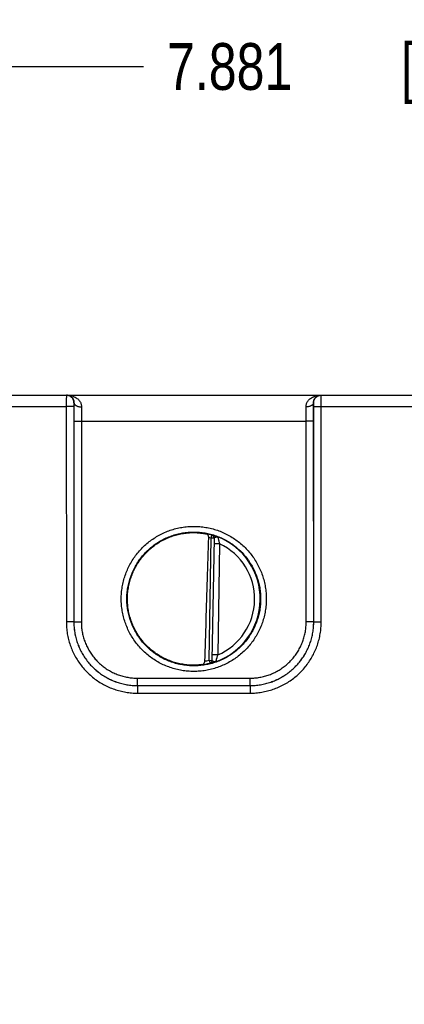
# Model space of a CAD drawing. Header units: inches. Extents: x 0 to 34, y 0 to 22.
# Tile 47 of 83: x 23.9 to 24.9, y 6.3 to 9. Entities that reach past the tile are written whole.
import ezdxf

# ---------------------------------------------------------------- set-up
doc = ezdxf.new("R2010")
doc.units = ezdxf.units.IN
doc.header["$LTSCALE"] = 1.87
doc.header["$MEASUREMENT"] = 0
doc.layers.get('0').update_dxf_attribs({"linetype": 'CONTINUOUS'})
doc.layers.add('DIMENSIONS', color=7, linetype='CONTINUOUS')
doc.styles.get("Standard").update_dxf_attribs({"font": 'txt', "width": 0.8})
doc.dimstyles.new('DIMSTYLE_1', dxfattribs={"dimtxt": 0.125, "dimasz": 0.18, "dimexe": 0.18, "dimexo": 0.0625, "dimgap": 0.09, "dimtad": 0, "dimtih": 1, "dimtoh": 1, "dimdec": 3, "dimzin": 4, "dimdsep": 46, "dimtxsty": 'STANDARD', "dimblk": '_FILLED', "dimblk1": '_FILLED', "dimblk2": '_FILLED', "dimcen": 0.09, "dimadec": 0, "dimazin": 0, "dimtp": 0.01, "dimtm": 0.01, "dimtfac": 1, "dimtdec": 3, "dimtofl": 0, "dimtmove": 0, "dimatfit": 3, "dimldrblk": '_FILLED', "dimfxl": 1, "dimtolj": 1, "dimtzin": 4, "dimarcsym": 0})

# ---------------------------------------------------------------- blocks, each defined once
blk = doc.blocks.new('_FILLED')
at = {"color": 0, "linetype": 'BYBLOCK'}
blk.add_solid([(0, 0), (-1, 0.174), (-1, -0.174)], dxfattribs=at)
blk = doc.blocks.new('*D23')
at = {"layer": 'DIMENSIONS', "color": 2, "linetype": 'CONTINUOUS'}
for p, q in [((20.9508, 6.976), (20.9508, 8.9558)), ((28.8315, 6.3265), (28.8315, 8.9558)), ((20.9508, 8.8308), (24.2245, 8.8308)), ((28.8315, 8.8308), (25.7745, 8.8308))]:
    blk.add_line(p, q, dxfattribs=at)
at = {"layer": 'DIMENSIONS', "color": 2, "linetype": 'CONTINUOUS', "xscale": 0.18, "yscale": 0.18, "zscale": 0.18, "rotation": 180}
blk.add_blockref('_FILLED', (20.9508, 8.8308), dxfattribs=at)
at = {"layer": 'DIMENSIONS', "color": 2, "linetype": 'CONTINUOUS', "xscale": 0.18, "yscale": 0.18, "zscale": 0.18}
blk.add_blockref('_FILLED', (28.8315, 8.8308), dxfattribs=at)
at = {"layer": 'DIMENSIONS', "color": 2, "linetype": 'CONTINUOUS', "width": 0.8}
for s, p in [('7.881', (24.287, 8.7683)), ('[', (24.912, 8.7683)), ('200.17', (25.012, 8.7683)), (']', (25.612, 8.7683))]:
    blk.add_text(s, height=0.125, dxfattribs=at).set_placement(p)

msp = doc.modelspace()

# ---------------------------------------------------------------- linework, layer by layer
at = {"color": 7, "linetype": 'CONTINUOUS'}
for p, q in [((20.9984, 7.953), (28.7725, 7.953)), ((23.769, 7.9227), (24.018, 7.9227)), ((24.018, 7.9227), (24.0181, 7.3474)), ((24.038, 7.9229), (24.0381, 7.3475)), ((24.0385, 7.933), (24.0382, 7.933)), ((24.6788, 7.933), (24.6785, 7.933)), ((24.6789, 7.3475), (24.679, 7.9229)), ((24.6989, 7.3474), (24.699, 7.9227)), ((24.699, 7.9227), (24.948, 7.9227)), ((24.0383, 7.8837), (24.0382, 7.3476)), ((24.0582, 7.8836), (24.0582, 7.3474)), ((24.0582, 7.8836), (24.6587, 7.8836)), ((24.6588, 7.3474), (24.6587, 7.8836)), ((24.6788, 7.3476), (24.6787, 7.8837)), ((24.4049, 7.5713), (24.4071, 7.5789)), ((24.4071, 7.5789), (24.4071, 7.5793)), ((24.3993, 7.2451), (24.4049, 7.5713)), ((24.4128, 7.5712), (24.4049, 7.5713)), ((24.4128, 7.5715), (24.4071, 7.2446)), ((24.4276, 7.5561), (24.4126, 7.5564)), ((24.4276, 7.5561), (24.4224, 7.2595)), ((24.0381, 7.3475), (24.0382, 7.3476)), ((24.6789, 7.3475), (24.6788, 7.3476)), ((24.4224, 7.2595), (24.4074, 7.2597)), ((24.3993, 7.2451), (24.4071, 7.2449)), ((24.3993, 7.2451), (24.4012, 7.2374)), ((24.4011, 7.2371), (24.4012, 7.2374)), ((24.2081, 7.1776), (24.2081, 7.1974)), ((24.2081, 7.1974), (24.5089, 7.1974)), ((24.5089, 7.1776), (24.5089, 7.1974)), ((24.2081, 7.1776), (24.2081, 7.1776)), ((24.2081, 7.1776), (24.2081, 7.1574)), ((24.2081, 7.1776), (24.5089, 7.1776)), ((24.2081, 7.1776), (24.5089, 7.1776)), ((24.2081, 7.1574), (24.5089, 7.1574)), ((24.5089, 7.1776), (24.5089, 7.1574)), ((24.5089, 7.1776), (24.5089, 7.1776))]:
    msp.add_line(p, q, dxfattribs=at)
for radius, start, end in [(0.1768, 74.0306, 78.9352), (0.1689, 74.0306, 76.3334), (0.1776, 289.2016, 68.7985), (0.1626, 293.1447, 64.8553), (0.1768, 277.0061, 283.9694), (0.1689, 280.096, 283.9695)]:
    msp.add_arc((24.3585, 7.409), radius, start, end, dxfattribs=at)
for points, knots in [([(24.0182, 7.953), (24.0181, 7.953), (24.0182, 7.9524), (24.0181, 7.9518), (24.0181, 7.9505), (24.0181, 7.9488), (24.0181, 7.9465), (24.018, 7.9439), (24.018, 7.941), (24.018, 7.9377), (24.018, 7.9342), (24.018, 7.9305), (24.018, 7.9266), (24.018, 7.924), (24.018, 7.9227)], [0, 0, 0, 0, 0.008623, 0.034252, 0.076463, 0.134529, 0.207438, 0.293936, 0.39251, 0.501421, 0.618712, 0.742318, 0.870126, 1, 1, 1, 1]), ([(24.0382, 7.933), (24.0382, 7.9339), (24.038, 7.9358), (24.0374, 7.9386), (24.0364, 7.9413), (24.0351, 7.9438), (24.0333, 7.9461), (24.0313, 7.9481), (24.029, 7.9498), (24.0265, 7.9512), (24.0238, 7.9522), (24.021, 7.9528), (24.0191, 7.953), (24.0182, 7.953)], [0, 0, 0, 0, 0.090915, 0.181829, 0.272743, 0.363656, 0.454567, 0.545477, 0.636384, 0.72729, 0.818194, 0.909097, 1, 1, 1, 1]), ([(24.0198, 7.953), (24.0221, 7.953), (24.0266, 7.9526), (24.0331, 7.9513), (24.039, 7.9491), (24.0441, 7.9463), (24.0484, 7.9431), (24.0519, 7.9396), (24.0545, 7.936), (24.0565, 7.9324), (24.0577, 7.9288), (24.0584, 7.9253), (24.0585, 7.923), (24.0585, 7.9218)], [0, 0, 0, 0, 0.124396, 0.245325, 0.359917, 0.466203, 0.563498, 0.652016, 0.732576, 0.806331, 0.874577, 0.938635, 1, 1, 1, 1]), ([(24.0198, 7.953), (24.0212, 7.953), (24.024, 7.9526), (24.0277, 7.9513), (24.0308, 7.9494), (24.0333, 7.9471), (24.0353, 7.9445), (24.0368, 7.9418), (24.0379, 7.9389), (24.0384, 7.9359), (24.0385, 7.9339), (24.0385, 7.933)], [0, 0, 0, 0, 0.140346, 0.267239, 0.384951, 0.496147, 0.602609, 0.705566, 0.80585, 0.903956, 1, 1, 1, 1]), ([(24.6585, 7.9218), (24.6584, 7.923), (24.6586, 7.9253), (24.6593, 7.9288), (24.6605, 7.9324), (24.6624, 7.936), (24.6651, 7.9396), (24.6685, 7.9431), (24.6728, 7.9463), (24.678, 7.9491), (24.6839, 7.9513), (24.6904, 7.9526), (24.6949, 7.953), (24.6972, 7.953)], [0, 0, 0, 0, 0.061366, 0.125423, 0.193669, 0.267423, 0.347984, 0.436502, 0.533797, 0.640083, 0.754675, 0.875604, 1, 1, 1, 1]), ([(24.6785, 7.933), (24.6784, 7.9339), (24.6785, 7.9359), (24.6791, 7.9389), (24.6801, 7.9418), (24.6816, 7.9445), (24.6837, 7.9471), (24.6862, 7.9494), (24.6893, 7.9513), (24.693, 7.9526), (24.6957, 7.953), (24.6972, 7.953)], [0, 0, 0, 0, 0.096045, 0.19415, 0.294435, 0.397391, 0.503854, 0.61505, 0.732762, 0.859655, 1, 1, 1, 1]), ([(24.6788, 7.933), (24.6788, 7.9339), (24.6789, 7.9358), (24.6795, 7.9386), (24.6805, 7.9413), (24.6819, 7.9438), (24.6836, 7.9461), (24.6857, 7.9481), (24.688, 7.9498), (24.6905, 7.9512), (24.6931, 7.9522), (24.6959, 7.9528), (24.6978, 7.953), (24.6988, 7.953)], [0, 0, 0, 0, 0.090915, 0.181829, 0.272743, 0.363656, 0.454567, 0.545477, 0.636384, 0.72729, 0.818194, 0.909097, 1, 1, 1, 1]), ([(24.699, 7.9227), (24.699, 7.924), (24.699, 7.9266), (24.699, 7.9305), (24.699, 7.9342), (24.699, 7.9377), (24.6989, 7.941), (24.6989, 7.9439), (24.6989, 7.9465), (24.6989, 7.9488), (24.6988, 7.9505), (24.6989, 7.9518), (24.6987, 7.9524), (24.6989, 7.953), (24.6988, 7.953)], [0, 0, 0, 0, 0.129874, 0.257682, 0.381288, 0.498579, 0.60749, 0.706064, 0.792562, 0.865471, 0.923537, 0.965748, 0.991377, 1, 1, 1, 1]), ([(24.038, 7.9229), (24.0379, 7.9228), (24.0376, 7.9229), (24.037, 7.9228), (24.036, 7.9228), (24.0346, 7.9228), (24.0329, 7.9228), (24.0309, 7.9227), (24.0286, 7.9227), (24.0262, 7.9227), (24.0235, 7.9227), (24.0208, 7.9227), (24.0189, 7.9227), (24.018, 7.9227)], [0, 0, 0, 0, 0.01247, 0.04456, 0.095661, 0.164761, 0.250486, 0.35113, 0.46469, 0.588906, 0.721305, 0.859251, 1, 1, 1, 1]), ([(24.0382, 7.933), (24.0381, 7.933), (24.0382, 7.9327), (24.0381, 7.9324), (24.0381, 7.9318), (24.0381, 7.931), (24.038, 7.9299), (24.038, 7.9287), (24.038, 7.9274), (24.038, 7.9259), (24.038, 7.9244), (24.038, 7.9234), (24.038, 7.9229)], [0, 0, 0, 0, 0.012406, 0.049086, 0.1095, 0.191804, 0.294163, 0.413997, 0.548158, 0.693514, 0.845745, 1, 1, 1, 1]), ([(24.0385, 7.933), (24.0385, 7.9305), (24.0384, 7.9254), (24.0384, 7.9176), (24.0383, 7.9094), (24.0383, 7.901), (24.0383, 7.8924), (24.0383, 7.8866), (24.0383, 7.8837)], [0, 0, 0, 0, 0.150978, 0.310694, 0.477358, 0.649059, 0.823896, 1, 1, 1, 1]), ([(24.0385, 7.933), (24.0385, 7.9324), (24.0387, 7.9313), (24.0394, 7.9298), (24.0404, 7.9283), (24.0418, 7.9269), (24.0435, 7.9257), (24.0455, 7.9246), (24.0478, 7.9236), (24.0503, 7.9229), (24.0529, 7.9223), (24.0557, 7.9219), (24.0576, 7.9219), (24.0585, 7.9218)], [0, 0, 0, 0, 0.063894, 0.130875, 0.203052, 0.281753, 0.367551, 0.46039, 0.559721, 0.664629, 0.773921, 0.886214, 1, 1, 1, 1]), ([(24.0585, 7.9218), (24.0585, 7.9199), (24.0584, 7.9159), (24.0584, 7.9098), (24.0583, 7.9035), (24.0583, 7.897), (24.0583, 7.8903), (24.0582, 7.8858), (24.0582, 7.8836)], [0, 0, 0, 0, 0.151626, 0.311331, 0.477614, 0.648911, 0.823589, 1, 1, 1, 1]), ([(24.6785, 7.933), (24.6784, 7.9324), (24.6783, 7.9313), (24.6776, 7.9298), (24.6766, 7.9283), (24.6752, 7.9269), (24.6734, 7.9257), (24.6714, 7.9246), (24.6692, 7.9236), (24.6667, 7.9229), (24.664, 7.9223), (24.6613, 7.9219), (24.6594, 7.9219), (24.6585, 7.9218)], [0, 0, 0, 0, 0.063895, 0.130877, 0.203056, 0.281758, 0.367557, 0.460395, 0.559727, 0.664634, 0.773925, 0.886216, 1, 1, 1, 1]), ([(24.6587, 7.8836), (24.6587, 7.8858), (24.6587, 7.8903), (24.6587, 7.897), (24.6587, 7.9035), (24.6586, 7.9098), (24.6585, 7.9159), (24.6585, 7.9199), (24.6585, 7.9218)], [0, 0, 0, 0, 0.176405, 0.351079, 0.522375, 0.688662, 0.848373, 1, 1, 1, 1]), ([(24.6787, 7.8837), (24.6787, 7.8866), (24.6787, 7.8924), (24.6787, 7.901), (24.6787, 7.9094), (24.6786, 7.9176), (24.6785, 7.9254), (24.6785, 7.9305), (24.6785, 7.933)], [0, 0, 0, 0, 0.176105, 0.350943, 0.522641, 0.689303, 0.849018, 1, 1, 1, 1]), ([(24.679, 7.9229), (24.679, 7.9234), (24.679, 7.9244), (24.679, 7.9259), (24.679, 7.9274), (24.6789, 7.9287), (24.6789, 7.9299), (24.6789, 7.931), (24.6789, 7.9318), (24.6789, 7.9324), (24.6788, 7.9327), (24.6788, 7.933), (24.6788, 7.933)], [0, 0, 0, 0, 0.154255, 0.306486, 0.451842, 0.586003, 0.705837, 0.808196, 0.8905, 0.950914, 0.987594, 1, 1, 1, 1]), ([(24.679, 7.9229), (24.6791, 7.9228), (24.6794, 7.9229), (24.68, 7.9228), (24.681, 7.9228), (24.6824, 7.9228), (24.6841, 7.9228), (24.6861, 7.9227), (24.6883, 7.9227), (24.6908, 7.9227), (24.6934, 7.9227), (24.6962, 7.9227), (24.698, 7.9227), (24.699, 7.9227)], [0, 0, 0, 0, 0.01247, 0.04456, 0.095661, 0.164761, 0.250486, 0.35113, 0.46469, 0.588906, 0.721305, 0.859251, 1, 1, 1, 1]), ([(24.0383, 7.8837), (24.0383, 7.8837), (24.0386, 7.8837), (24.0393, 7.8837), (24.0403, 7.8837), (24.0417, 7.8836), (24.0434, 7.8836), (24.0454, 7.8836), (24.0476, 7.8836), (24.0501, 7.8836), (24.0527, 7.8836), (24.0555, 7.8836), (24.0573, 7.8836), (24.0582, 7.8836)], [0, 0, 0, 0, 0.01247, 0.04456, 0.095661, 0.164761, 0.250485, 0.351129, 0.464689, 0.588905, 0.721304, 0.859251, 1, 1, 1, 1]), ([(24.6787, 7.8837), (24.6786, 7.8837), (24.6783, 7.8837), (24.6777, 7.8837), (24.6767, 7.8837), (24.6753, 7.8836), (24.6736, 7.8836), (24.6716, 7.8836), (24.6694, 7.8836), (24.6669, 7.8836), (24.6643, 7.8836), (24.6615, 7.8836), (24.6597, 7.8836), (24.6587, 7.8836)], [0, 0, 0, 0, 0.01247, 0.04456, 0.095661, 0.164761, 0.250485, 0.351129, 0.464689, 0.588905, 0.721304, 0.859251, 1, 1, 1, 1]), ([(24.3585, 7.2154), (24.3532, 7.2154), (24.3425, 7.2158), (24.3266, 7.2178), (24.3109, 7.2211), (24.2955, 7.2257), (24.2805, 7.2315), (24.2661, 7.2385), (24.2524, 7.2467), (24.2393, 7.2561), (24.2271, 7.2664), (24.2158, 7.2778), (24.2054, 7.29), (24.1961, 7.303), (24.1879, 7.3168), (24.1809, 7.3312), (24.1751, 7.3461), (24.1705, 7.3615), (24.1672, 7.3772), (24.1652, 7.3931), (24.1646, 7.4091), (24.1652, 7.4251), (24.1672, 7.441), (24.1705, 7.4567), (24.1751, 7.472), (24.1809, 7.4869), (24.1879, 7.5013), (24.1961, 7.5151), (24.2054, 7.5281), (24.2158, 7.5404), (24.2271, 7.5517), (24.2393, 7.5621), (24.2524, 7.5714), (24.2661, 7.5796), (24.2806, 7.5866), (24.2955, 7.5925), (24.3109, 7.597), (24.3266, 7.6003), (24.3425, 7.6023), (24.3532, 7.6028), (24.3585, 7.6028)], [0, 0, 0, 0, 0.026308, 0.052653, 0.078989, 0.105321, 0.131652, 0.157977, 0.184299, 0.210618, 0.236932, 0.263244, 0.289553, 0.31586, 0.342167, 0.368473, 0.394779, 0.421086, 0.447392, 0.473699, 0.500005, 0.526312, 0.552618, 0.578925, 0.605231, 0.631537, 0.657844, 0.68415, 0.710457, 0.736766, 0.763077, 0.789391, 0.815708, 0.842029, 0.868355, 0.894685, 0.921016, 0.947351, 0.973695, 1, 1, 1, 1]), ([(24.3585, 7.6028), (24.3638, 7.6028), (24.3745, 7.6023), (24.3904, 7.6003), (24.4061, 7.597), (24.4215, 7.5925), (24.4364, 7.5866), (24.4508, 7.5796), (24.4646, 7.5714), (24.4776, 7.5621), (24.4899, 7.5517), (24.5012, 7.5404), (24.5115, 7.5281), (24.5209, 7.5151), (24.5291, 7.5013), (24.5361, 7.4869), (24.5419, 7.472), (24.5465, 7.4566), (24.5498, 7.441), (24.5517, 7.4251), (24.5524, 7.4091), (24.5517, 7.393), (24.5498, 7.3771), (24.5465, 7.3615), (24.5419, 7.3461), (24.5361, 7.3312), (24.5291, 7.3168), (24.5209, 7.303), (24.5115, 7.29), (24.5012, 7.2778), (24.4899, 7.2664), (24.4776, 7.2561), (24.4646, 7.2467), (24.4508, 7.2385), (24.4364, 7.2315), (24.4215, 7.2257), (24.4061, 7.2211), (24.3904, 7.2178), (24.3745, 7.2158), (24.3638, 7.2154), (24.3585, 7.2154)], [0, 0, 0, 0, 0.026308, 0.052653, 0.078989, 0.10532, 0.131651, 0.157977, 0.184299, 0.210617, 0.236932, 0.263243, 0.289552, 0.31586, 0.342166, 0.368472, 0.394779, 0.421085, 0.447392, 0.473698, 0.500005, 0.526311, 0.552618, 0.578924, 0.605231, 0.631537, 0.657843, 0.684149, 0.710457, 0.736765, 0.763076, 0.78939, 0.815708, 0.842029, 0.868354, 0.894685, 0.921016, 0.947351, 0.973695, 1, 1, 1, 1]), ([(24.3585, 7.2302), (24.3534, 7.2302), (24.3433, 7.2307), (24.3282, 7.2326), (24.3134, 7.2358), (24.2989, 7.2402), (24.2848, 7.2459), (24.2712, 7.2527), (24.2583, 7.2607), (24.2461, 7.2697), (24.2347, 7.2798), (24.2242, 7.2907), (24.2146, 7.3025), (24.2061, 7.3151), (24.1987, 7.3284), (24.1925, 7.3422), (24.1874, 7.3565), (24.1836, 7.3712), (24.181, 7.3862), (24.1797, 7.4013), (24.1797, 7.4165), (24.181, 7.4317), (24.1836, 7.4466), (24.1874, 7.4613), (24.1925, 7.4756), (24.1987, 7.4895), (24.2061, 7.5027), (24.2146, 7.5153), (24.2242, 7.5271), (24.2347, 7.5381), (24.2461, 7.5481), (24.2583, 7.5572), (24.2712, 7.5651), (24.2848, 7.572), (24.2989, 7.5776), (24.3134, 7.5821), (24.3282, 7.5853), (24.3433, 7.5872), (24.3534, 7.5876), (24.3585, 7.5876)], [0, 0, 0, 0, 0.027026, 0.054052, 0.081079, 0.108105, 0.135132, 0.162158, 0.189185, 0.216211, 0.243238, 0.270266, 0.297293, 0.324321, 0.351348, 0.378375, 0.405403, 0.432431, 0.459458, 0.486486, 0.513514, 0.540542, 0.567569, 0.594597, 0.621624, 0.648652, 0.675679, 0.702707, 0.729734, 0.756762, 0.783789, 0.810815, 0.837842, 0.864868, 0.891895, 0.918921, 0.945948, 0.972974, 1, 1, 1, 1]), ([(24.329, 7.2344), (24.3241, 7.2352), (24.3144, 7.2372), (24.3002, 7.2415), (24.2865, 7.2469), (24.2732, 7.2535), (24.2605, 7.2612), (24.2485, 7.2699), (24.2373, 7.2795), (24.2269, 7.2901), (24.2174, 7.3015), (24.2089, 7.3137), (24.2015, 7.3265), (24.1952, 7.3399), (24.19, 7.3538), (24.1859, 7.368), (24.1831, 7.3826), (24.1815, 7.3973), (24.1812, 7.4121), (24.182, 7.4269), (24.1842, 7.4416), (24.1875, 7.456), (24.192, 7.4701), (24.1977, 7.4838), (24.2045, 7.497), (24.2124, 7.5095), (24.2213, 7.5214), (24.2311, 7.5324), (24.2419, 7.5426), (24.2534, 7.5519), (24.2657, 7.5602), (24.2787, 7.5674), (24.2922, 7.5735), (24.3061, 7.5785), (24.3204, 7.5822), (24.3302, 7.5839), (24.3351, 7.5846)], [0, 0, 0, 0, 0.029409, 0.058818, 0.088228, 0.117638, 0.147048, 0.176459, 0.205869, 0.235281, 0.264693, 0.294106, 0.323518, 0.352932, 0.382345, 0.411759, 0.441173, 0.470587, 0.500001, 0.529415, 0.55883, 0.588244, 0.617657, 0.647071, 0.676484, 0.705896, 0.735309, 0.76472, 0.794132, 0.823542, 0.852953, 0.882363, 0.911773, 0.941182, 0.970591, 1, 1, 1, 1]), ([(24.3351, 7.5846), (24.337, 7.5849), (24.341, 7.5853), (24.3469, 7.5858), (24.3527, 7.5861), (24.3566, 7.5861), (24.3585, 7.5861)], [0, 0, 0, 0, 0.254586, 0.506316, 0.754898, 1, 1, 1, 1]), ([(24.3585, 7.5876), (24.3635, 7.5876), (24.3737, 7.5872), (24.3887, 7.5853), (24.4036, 7.5821), (24.4181, 7.5776), (24.4322, 7.572), (24.4457, 7.5651), (24.4587, 7.5572), (24.4709, 7.5481), (24.4823, 7.5381), (24.4928, 7.5271), (24.5023, 7.5153), (24.5108, 7.5027), (24.5182, 7.4895), (24.5245, 7.4756), (24.5296, 7.4613), (24.5334, 7.4466), (24.536, 7.4317), (24.5372, 7.4165), (24.5372, 7.4013), (24.536, 7.3862), (24.5334, 7.3712), (24.5296, 7.3565), (24.5245, 7.3422), (24.5182, 7.3284), (24.5108, 7.3151), (24.5023, 7.3025), (24.4928, 7.2907), (24.4823, 7.2798), (24.4709, 7.2697), (24.4587, 7.2607), (24.4457, 7.2527), (24.4322, 7.2459), (24.4181, 7.2402), (24.4036, 7.2358), (24.3887, 7.2326), (24.3737, 7.2307), (24.3635, 7.2302), (24.3585, 7.2302)], [0, 0, 0, 0, 0.027026, 0.054052, 0.081079, 0.108105, 0.135132, 0.162158, 0.189185, 0.216211, 0.243238, 0.270266, 0.297293, 0.324321, 0.351348, 0.378376, 0.405403, 0.432431, 0.459458, 0.486486, 0.513514, 0.540542, 0.567569, 0.594597, 0.621625, 0.648652, 0.675679, 0.702707, 0.729734, 0.756762, 0.783789, 0.810815, 0.837842, 0.864868, 0.891895, 0.918921, 0.945948, 0.972974, 1, 1, 1, 1]), ([(24.3585, 7.5861), (24.3606, 7.5861), (24.3646, 7.586), (24.3707, 7.5856), (24.3765, 7.5851), (24.3821, 7.5843), (24.3874, 7.5835), (24.3908, 7.5828), (24.3924, 7.5824)], [0, 0, 0, 0, 0.181243, 0.358348, 0.530283, 0.695702, 0.852844, 1, 1, 1, 1]), ([(24.3881, 7.2427), (24.3893, 7.2788), (24.3916, 7.3515), (24.395, 7.4616), (24.3973, 7.5357), (24.3984, 7.5731)], [0, 0, 0, 0, 0.327475, 0.660791, 1, 1, 1, 1]), ([(24.3984, 7.5731), (24.3984, 7.5735), (24.3984, 7.5743), (24.3982, 7.5756), (24.3979, 7.5769), (24.3974, 7.5781), (24.3968, 7.5793), (24.396, 7.5804), (24.395, 7.5813), (24.3938, 7.582), (24.3929, 7.5823), (24.3924, 7.5824)], [0, 0, 0, 0, 0.102062, 0.208418, 0.318106, 0.429707, 0.542597, 0.655666, 0.769142, 0.883229, 1, 1, 1, 1]), ([(24.4128, 7.5715), (24.4128, 7.572), (24.4128, 7.5728), (24.4125, 7.5741), (24.412, 7.5753), (24.4113, 7.5764), (24.4105, 7.5774), (24.4095, 7.5782), (24.4083, 7.5788), (24.4075, 7.5791), (24.4071, 7.5793)], [0, 0, 0, 0, 0.124989, 0.249982, 0.374977, 0.499976, 0.624977, 0.749982, 0.87499, 1, 1, 1, 1]), ([(24.4071, 7.5793), (24.4071, 7.5793), (24.4075, 7.5792), (24.408, 7.5792), (24.409, 7.5789), (24.4104, 7.5785), (24.4122, 7.578), (24.4143, 7.5774), (24.4168, 7.5766), (24.4196, 7.5756), (24.4216, 7.5749), (24.4227, 7.5745)], [0, 0, 0, 0, 0.01174, 0.048078, 0.109742, 0.197033, 0.309562, 0.446555, 0.608015, 0.793054, 1, 1, 1, 1]), ([(24.4128, 7.5715), (24.4128, 7.5719), (24.4127, 7.5726), (24.4125, 7.5737), (24.412, 7.5749), (24.4113, 7.576), (24.4105, 7.577), (24.4095, 7.5778), (24.4083, 7.5785), (24.4075, 7.5788), (24.4071, 7.5789)], [0, 0, 0, 0, 0.093413, 0.222916, 0.352422, 0.481931, 0.611444, 0.740959, 0.870478, 1, 1, 1, 1]), ([(24.413, 7.5722), (24.4132, 7.5724), (24.4138, 7.5729), (24.4149, 7.5735), (24.4163, 7.5741), (24.418, 7.5745), (24.4196, 7.5748), (24.4212, 7.5749), (24.4222, 7.5747), (24.4227, 7.5745)], [0, 0, 0, 0, 0.085832, 0.211267, 0.368242, 0.53596, 0.702855, 0.858342, 1, 1, 1, 1]), ([(24.4227, 7.5745), (24.4227, 7.5744), (24.4228, 7.5742), (24.4229, 7.5738), (24.423, 7.573), (24.4233, 7.572), (24.4236, 7.5706), (24.424, 7.5689), (24.4245, 7.567), (24.4251, 7.5647), (24.4258, 7.5621), (24.4267, 7.5592), (24.4272, 7.5572), (24.4276, 7.5561)], [0, 0, 0, 0, 0.009655, 0.034587, 0.075111, 0.131675, 0.204805, 0.294991, 0.402563, 0.527681, 0.670069, 0.828356, 1, 1, 1, 1]), ([(24.0381, 7.3475), (24.038, 7.3475), (24.0377, 7.3475), (24.0371, 7.3475), (24.036, 7.3475), (24.0347, 7.3474), (24.033, 7.3474), (24.031, 7.3474), (24.0287, 7.3474), (24.0263, 7.3474), (24.0236, 7.3474), (24.0209, 7.3474), (24.019, 7.3474), (24.0181, 7.3474)], [0, 0, 0, 0, 0.01247, 0.04456, 0.09566, 0.164759, 0.250483, 0.351126, 0.464686, 0.588902, 0.721302, 0.85925, 1, 1, 1, 1]), ([(24.0181, 7.3474), (24.0181, 7.3421), (24.0185, 7.3317), (24.0205, 7.3161), (24.0237, 7.3007), (24.0282, 7.2857), (24.0339, 7.271), (24.0408, 7.2569), (24.0488, 7.2434), (24.058, 7.2306), (24.0681, 7.2186), (24.0793, 7.2075), (24.0913, 7.1973), (24.1041, 7.1881), (24.1176, 7.1801), (24.1317, 7.1732), (24.1464, 7.1675), (24.1615, 7.163), (24.1769, 7.1598), (24.1924, 7.1578), (24.2029, 7.1574), (24.2081, 7.1574)], [0, 0, 0, 0, 0.05237, 0.104959, 0.15765, 0.210336, 0.262982, 0.315628, 0.368294, 0.42096, 0.473621, 0.52628, 0.578943, 0.631615, 0.684287, 0.736943, 0.789599, 0.842302, 0.89501, 0.947615, 1, 1, 1, 1]), ([(24.0381, 7.3475), (24.0381, 7.3428), (24.0385, 7.3335), (24.0402, 7.3195), (24.0431, 7.3057), (24.0471, 7.2923), (24.0522, 7.2792), (24.0584, 7.2665), (24.0656, 7.2545), (24.0738, 7.243), (24.0829, 7.2323), (24.0928, 7.2224), (24.1035, 7.2133), (24.115, 7.2051), (24.127, 7.1979), (24.1397, 7.1917), (24.1528, 7.1866), (24.1663, 7.1826), (24.1801, 7.1797), (24.194, 7.178), (24.2034, 7.1776), (24.2081, 7.1776)], [0, 0, 0, 0, 0.052658, 0.105315, 0.157964, 0.210605, 0.263235, 0.31585, 0.36845, 0.421038, 0.473619, 0.526202, 0.578792, 0.631396, 0.684015, 0.736652, 0.789305, 0.841969, 0.894642, 0.947321, 1, 1, 1, 1]), ([(24.0382, 7.3476), (24.0382, 7.3429), (24.0386, 7.3336), (24.0403, 7.3196), (24.0432, 7.3058), (24.0472, 7.2923), (24.0523, 7.2792), (24.0585, 7.2666), (24.0657, 7.2545), (24.0739, 7.2431), (24.0829, 7.2323), (24.0929, 7.2224), (24.1036, 7.2133), (24.115, 7.2052), (24.1271, 7.198), (24.1397, 7.1918), (24.1528, 7.1867), (24.1663, 7.1826), (24.1801, 7.1797), (24.1941, 7.178), (24.2034, 7.1776), (24.2081, 7.1776)], [0, 0, 0, 0, 0.052673, 0.105343, 0.158, 0.210651, 0.263296, 0.315926, 0.368538, 0.421135, 0.473725, 0.526314, 0.578906, 0.631506, 0.684119, 0.736748, 0.789389, 0.842033, 0.894683, 0.947341, 1, 1, 1, 1]), ([(24.0382, 7.3476), (24.0382, 7.3476), (24.0386, 7.3476), (24.0392, 7.3475), (24.0402, 7.3475), (24.0416, 7.3475), (24.0433, 7.3475), (24.0453, 7.3475), (24.0475, 7.3475), (24.05, 7.3475), (24.0526, 7.3474), (24.0554, 7.3474), (24.0572, 7.3474), (24.0582, 7.3474)], [0, 0, 0, 0, 0.01247, 0.04456, 0.095661, 0.164761, 0.250485, 0.351129, 0.464689, 0.588905, 0.721304, 0.859251, 1, 1, 1, 1]), ([(24.0582, 7.3474), (24.0582, 7.3431), (24.0585, 7.3344), (24.0602, 7.3214), (24.0631, 7.3086), (24.067, 7.2961), (24.072, 7.284), (24.0781, 7.2724), (24.0851, 7.2613), (24.0931, 7.2509), (24.1019, 7.2412), (24.1116, 7.2324), (24.122, 7.2244), (24.1331, 7.2173), (24.1447, 7.2113), (24.1568, 7.2063), (24.1693, 7.2023), (24.1821, 7.1995), (24.1951, 7.1978), (24.2038, 7.1974), (24.2081, 7.1974)], [0, 0, 0, 0, 0.055241, 0.110747, 0.166381, 0.222021, 0.277621, 0.333226, 0.388845, 0.444454, 0.500054, 0.555652, 0.611256, 0.666865, 0.722458, 0.778042, 0.833667, 0.889286, 0.944777, 1, 1, 1, 1]), ([(24.5089, 7.1776), (24.5135, 7.1776), (24.5229, 7.178), (24.5369, 7.1797), (24.5506, 7.1826), (24.5641, 7.1867), (24.5772, 7.1918), (24.5899, 7.1979), (24.6019, 7.2051), (24.6134, 7.2133), (24.6241, 7.2224), (24.634, 7.2323), (24.6431, 7.2431), (24.6513, 7.2545), (24.6585, 7.2666), (24.6647, 7.2792), (24.6698, 7.2923), (24.6738, 7.3058), (24.6767, 7.3196), (24.6784, 7.3336), (24.6788, 7.3429), (24.6788, 7.3476)], [0, 0, 0, 0, 0.052657, 0.10531, 0.157953, 0.21059, 0.263223, 0.315843, 0.368447, 0.421039, 0.473626, 0.526215, 0.578809, 0.631415, 0.684036, 0.736674, 0.789327, 0.841986, 0.89465, 0.947325, 1, 1, 1, 1]), ([(24.5089, 7.1776), (24.5136, 7.1776), (24.5229, 7.178), (24.5369, 7.1797), (24.5507, 7.1826), (24.5642, 7.1866), (24.5773, 7.1917), (24.5899, 7.1979), (24.602, 7.2051), (24.6134, 7.2133), (24.6242, 7.2224), (24.6341, 7.2323), (24.6432, 7.243), (24.6513, 7.2544), (24.6585, 7.2665), (24.6647, 7.2792), (24.6698, 7.2923), (24.6739, 7.3057), (24.6768, 7.3195), (24.6785, 7.3335), (24.6789, 7.3428), (24.6789, 7.3475)], [0, 0, 0, 0, 0.052676, 0.10535, 0.158016, 0.210671, 0.263315, 0.31594, 0.368548, 0.421142, 0.473726, 0.526309, 0.578897, 0.631495, 0.684106, 0.736732, 0.789371, 0.842021, 0.894677, 0.94734, 1, 1, 1, 1]), ([(24.5089, 7.1574), (24.5141, 7.1574), (24.5245, 7.1578), (24.5401, 7.1598), (24.5555, 7.163), (24.5706, 7.1675), (24.5853, 7.1732), (24.5994, 7.1801), (24.6129, 7.1881), (24.6257, 7.1973), (24.6377, 7.2074), (24.6488, 7.2186), (24.659, 7.2306), (24.6681, 7.2434), (24.6762, 7.2569), (24.6831, 7.271), (24.6888, 7.2857), (24.6933, 7.3007), (24.6965, 7.3161), (24.6985, 7.3317), (24.6989, 7.3421), (24.6989, 7.3474)], [0, 0, 0, 0, 0.052384, 0.104986, 0.157691, 0.21039, 0.263047, 0.315703, 0.368376, 0.421047, 0.473711, 0.52637, 0.579031, 0.631698, 0.684363, 0.737009, 0.789654, 0.842343, 0.895038, 0.947629, 1, 1, 1, 1]), ([(24.5089, 7.1974), (24.5132, 7.1974), (24.5219, 7.1978), (24.5348, 7.1995), (24.5476, 7.2023), (24.5601, 7.2063), (24.5723, 7.2113), (24.5839, 7.2173), (24.595, 7.2244), (24.6054, 7.2324), (24.615, 7.2412), (24.6239, 7.2509), (24.6319, 7.2613), (24.6389, 7.2724), (24.645, 7.284), (24.65, 7.2961), (24.6539, 7.3086), (24.6567, 7.3214), (24.6584, 7.3344), (24.6588, 7.3431), (24.6588, 7.3474)], [0, 0, 0, 0, 0.055221, 0.110707, 0.166322, 0.221944, 0.277529, 0.333122, 0.388731, 0.444335, 0.499933, 0.555532, 0.611142, 0.666761, 0.722366, 0.777966, 0.833608, 0.889246, 0.944757, 1, 1, 1, 1]), ([(24.6788, 7.3476), (24.6787, 7.3476), (24.6784, 7.3476), (24.6778, 7.3475), (24.6768, 7.3475), (24.6754, 7.3475), (24.6737, 7.3475), (24.6717, 7.3475), (24.6694, 7.3475), (24.667, 7.3475), (24.6643, 7.3474), (24.6616, 7.3474), (24.6597, 7.3474), (24.6588, 7.3474)], [0, 0, 0, 0, 0.01247, 0.04456, 0.095661, 0.164761, 0.250485, 0.351129, 0.464689, 0.588905, 0.721304, 0.859251, 1, 1, 1, 1]), ([(24.6789, 7.3475), (24.679, 7.3475), (24.6793, 7.3475), (24.6799, 7.3475), (24.6809, 7.3475), (24.6823, 7.3474), (24.684, 7.3474), (24.686, 7.3474), (24.6883, 7.3474), (24.6907, 7.3474), (24.6933, 7.3474), (24.6961, 7.3474), (24.6979, 7.3474), (24.6989, 7.3474)], [0, 0, 0, 0, 0.01247, 0.04456, 0.09566, 0.164759, 0.250483, 0.351126, 0.464686, 0.588902, 0.721302, 0.85925, 1, 1, 1, 1]), ([(24.4224, 7.2595), (24.422, 7.2584), (24.4214, 7.2565), (24.4205, 7.2536), (24.4197, 7.251), (24.419, 7.2488), (24.4184, 7.2468), (24.4179, 7.2451), (24.4176, 7.2438), (24.4173, 7.2428), (24.4171, 7.242), (24.417, 7.2415), (24.4169, 7.2413), (24.4169, 7.2413)], [0, 0, 0, 0, 0.171644, 0.329931, 0.472318, 0.597434, 0.705005, 0.795191, 0.868321, 0.924886, 0.96541, 0.990342, 1, 1, 1, 1]), ([(24.3585, 7.232), (24.3561, 7.232), (24.3512, 7.232), (24.3439, 7.2324), (24.3364, 7.2332), (24.3315, 7.2339), (24.329, 7.2344)], [0, 0, 0, 0, 0.242858, 0.491001, 0.743621, 1, 1, 1, 1]), ([(24.38, 7.2335), (24.3784, 7.2333), (24.3749, 7.2329), (24.3696, 7.2324), (24.3641, 7.2321), (24.3604, 7.232), (24.3585, 7.232)], [0, 0, 0, 0, 0.235192, 0.481509, 0.737064, 1, 1, 1, 1]), ([(24.38, 7.2335), (24.3806, 7.2336), (24.3818, 7.2339), (24.3834, 7.2346), (24.3847, 7.2355), (24.3858, 7.2366), (24.3867, 7.2378), (24.3873, 7.239), (24.3877, 7.2403), (24.388, 7.2415), (24.3881, 7.2423), (24.3881, 7.2427)], [0, 0, 0, 0, 0.136879, 0.265281, 0.386975, 0.502374, 0.612253, 0.716911, 0.816371, 0.910786, 1, 1, 1, 1]), ([(24.4071, 7.2446), (24.4071, 7.2441), (24.407, 7.2433), (24.4067, 7.242), (24.4062, 7.2409), (24.4054, 7.2398), (24.4045, 7.2388), (24.4035, 7.2381), (24.4024, 7.2375), (24.4016, 7.2372), (24.4011, 7.2371)], [0, 0, 0, 0, 0.124994, 0.249986, 0.37498, 0.499978, 0.624979, 0.749983, 0.87499, 1, 1, 1, 1]), ([(24.4169, 7.2413), (24.4158, 7.2409), (24.4138, 7.2403), (24.4109, 7.2394), (24.4084, 7.2387), (24.4062, 7.2381), (24.4044, 7.2377), (24.4031, 7.2374), (24.402, 7.2371), (24.4016, 7.2371), (24.4011, 7.237), (24.4011, 7.2371)], [0, 0, 0, 0, 0.206907, 0.39194, 0.55341, 0.690412, 0.802946, 0.890243, 0.951913, 0.988256, 1, 1, 1, 1]), ([(24.4071, 7.2446), (24.4071, 7.2443), (24.407, 7.2435), (24.4067, 7.2424), (24.4062, 7.2412), (24.4054, 7.2401), (24.4045, 7.2392), (24.4035, 7.2384), (24.4024, 7.2378), (24.4016, 7.2375), (24.4012, 7.2374)], [0, 0, 0, 0, 0.094158, 0.224136, 0.35399, 0.484013, 0.61436, 0.743933, 0.872203, 1, 1, 1, 1]), ([(24.4169, 7.2413), (24.4164, 7.2411), (24.4154, 7.241), (24.4138, 7.2411), (24.4121, 7.2414), (24.4105, 7.242), (24.4091, 7.2426), (24.408, 7.2432), (24.4073, 7.2439), (24.4071, 7.2444), (24.4071, 7.2446)], [0, 0, 0, 0, 0.13342, 0.281787, 0.440682, 0.598077, 0.7442, 0.861406, 0.941858, 1, 1, 1, 1])]:
    msp.add_open_spline(points, degree=3, knots=knots, dxfattribs=at)
for points in [[(24.4128, 7.5715), (24.4128, 7.5718), (24.4129, 7.572), (24.413, 7.5722)], [(24.4128, 7.5712), (24.4128, 7.5713), (24.4128, 7.5714), (24.4128, 7.5715)], [(24.4071, 7.2449), (24.4071, 7.2448), (24.4071, 7.2447), (24.4071, 7.2446)]]:
    msp.add_open_spline(points, degree=3, dxfattribs=at)

# ---------------------------------------------------------------- dimensions: what is measured, and where the dimension line sits
at = {"layer": 'DIMENSIONS', "color": 2, "linetype": 'CONTINUOUS'}
dim = msp.add_linear_dim(base=(28.8315, 8.8308), p1=(20.9508, 6.976), p2=(28.8315, 6.3265), dimstyle='DIMSTYLE_1', dxfattribs=at)
dim.commit()
dim.dimension.update_dxf_attribs({"geometry": '*D23', "text_midpoint": (24.9995, 8.8308), "dimtype": 160})

doc.saveas('drawing.dxf')
